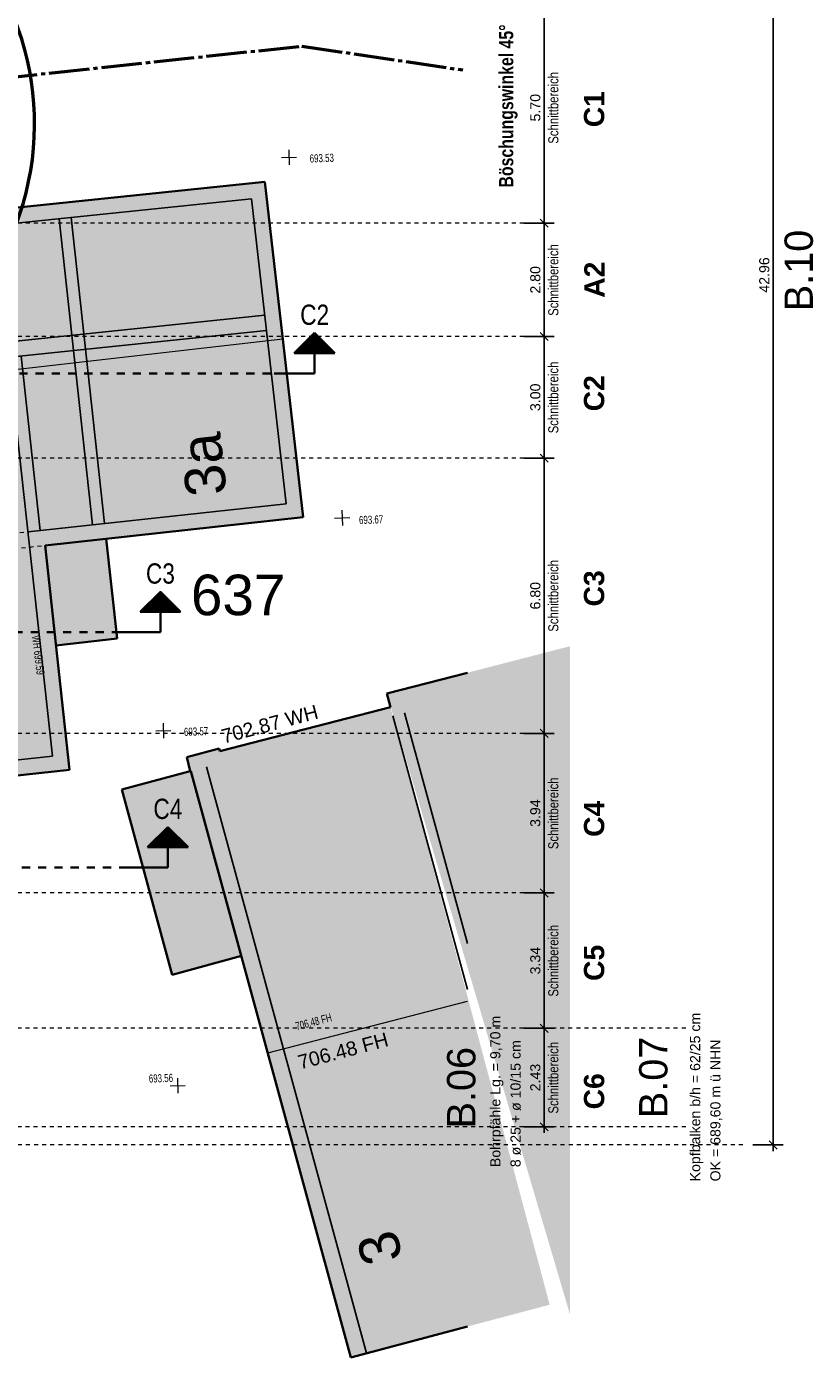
# Model space of a CAD drawing. Header units: metres. Extents: x 1 to 118, y 0 to 84.
# Tile 17 of 24: x 79 to 98, y 23 to 56. Entities that reach past the tile are written whole.
import ezdxf

# ---------------------------------------------------------------- set-up
doc = ezdxf.new("R2010")
doc.units = ezdxf.units.M
for name, pattern in [('ACHSE3', [1.25, 1, -0.1, 0.05, -0.1]), ('DURCHG', [0]), ('GESTR1', [0.4, 0.2, -0.2]), ('PUNKTE', [0.15, 0.05, -0.1])]:
    doc.linetypes.add(name, pattern=pattern)
for name, color, linetype in [('Aushub', 7, 'Continuous'), ('B_ume', 7, 'Continuous'), ('GEOMETRIE', 7, 'Continuous'), ('Grundst_cksgrenze', 7, 'Continuous'), ('H_henkoten', 7, 'Continuous'), ('MAKET', 7, 'Continuous'), ('Nachbargeb_ude', 7, 'Continuous'), ('SCHNPF', 7, 'Continuous'), ('TEXTE', 7, 'Continuous')]:
    doc.layers.add(name, color=color, linetype=linetype)
doc.styles.add('Arial', font='arial.ttf')
doc.dimstyles.new('ISBSTRICH4E', dxfattribs={"dimtxt": 0.25, "dimasz": 0.1, "dimexe": 0.25, "dimexo": 0, "dimgap": 0.09, "dimtad": 1, "dimzin": 0, "dimdsep": 46, "dimtxsty": 'Arial', "dimblk": 'ID4', "dimblk1": 'ID4', "dimblk2": 'ID4', "dimsah": 1, "dimcen": 0.09, "dimdle": 0.15, "dimclrd": 7, "dimclre": 7, "dimclrt": 7, "dimazin": 0, "dimtfac": 1, "dimtdec": 4, "dimtix": 1, "dimtmove": 2, "dimatfit": 3, "dimfxl": 1, "dimtvp": 0.004, "dimtolj": 1, "dimtzin": 0, "dimarcsym": 0})

# ---------------------------------------------------------------- blocks, each defined once
blk = doc.blocks.new('ID4')
at = {"color": 7, "linetype": 'DURCHG', "lineweight": 25}
for p, q in [((-1, -1), (1, 1)), ((1.5, 0), (-1, 0))]:
    blk.add_line(p, q, dxfattribs=at)
blk = doc.blocks.new('*D62')
at = {"layer": 'Defpoints', "color": 0}
for p in [(96.897, 71.231), (96.897, 28.269), (97.397, 28.269)]:
    blk.add_point(p, dxfattribs=at)
at = {"layer": 'MAKET', "color": 7, "lineweight": -2}
for p, q in [((96.897, 71.231), (97.647, 71.231)), ((97.397, 71.131), (97.397, 28.369)), ((96.897, 28.269), (97.647, 28.269))]:
    blk.add_line(p, q, dxfattribs=at)
at = {"layer": 'MAKET', "color": 7, "lineweight": -2, "xscale": 0.1, "yscale": 0.1, "zscale": 0.1}
for p, rotation in [((97.397, 71.231), 90.00000000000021), ((97.397, 28.269), 270.0000000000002)]:
    blk.add_blockref('ID4', p, dxfattribs=dict(at, rotation=rotation))
at = {"layer": 'MAKET', "color": 7, "insert": (97.18, 49.75), "char_height": 0.25, "attachment_point": 5, "rotation": 90, "style": 'Arial'}
blk.add_mtext('\\A1;42.96', dxfattribs=at)
blk = doc.blocks.new('*D115')
at = {"layer": 'Defpoints', "color": 0}
for p in [(91.245, 56.731), (91.245, 51.029), (91.745, 51.029)]:
    blk.add_point(p, dxfattribs=at)
at = {"layer": 'MAKET', "color": 7, "lineweight": -2}
for p, q in [((91.245, 56.731), (91.995, 56.731)), ((91.745, 56.631), (91.745, 51.129)), ((91.245, 51.029), (91.995, 51.029))]:
    blk.add_line(p, q, dxfattribs=at)
at = {"layer": 'MAKET', "color": 7, "lineweight": -2, "xscale": 0.1, "yscale": 0.1, "zscale": 0.1}
for p, rotation in [((91.745, 56.731), 90.00000000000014), ((91.745, 51.029), 270.0000000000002)]:
    blk.add_blockref('ID4', p, dxfattribs=dict(at, rotation=rotation))
at = {"layer": 'MAKET', "color": 7, "insert": (91.527, 53.88), "char_height": 0.25, "attachment_point": 5, "rotation": 90, "style": 'Arial'}
blk.add_mtext('\\A1;5.70', dxfattribs=at)
blk = doc.blocks.new('*D116')
at = {"layer": 'Defpoints', "color": 0}
for p in [(91.245, 51.029), (91.245, 48.23), (91.745, 48.23)]:
    blk.add_point(p, dxfattribs=at)
at = {"layer": 'MAKET', "color": 7, "lineweight": -2}
for p, q in [((91.245, 51.029), (91.995, 51.029)), ((91.745, 50.929), (91.745, 48.33)), ((91.245, 48.23), (91.995, 48.23))]:
    blk.add_line(p, q, dxfattribs=at)
at = {"layer": 'MAKET', "color": 7, "lineweight": -2, "xscale": 0.1, "yscale": 0.1, "zscale": 0.1}
for p, rotation in [((91.745, 51.029), 90.0000000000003), ((91.745, 48.23), 270.0000000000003)]:
    blk.add_blockref('ID4', p, dxfattribs=dict(at, rotation=rotation))
at = {"layer": 'MAKET', "color": 7, "insert": (91.527, 49.629), "char_height": 0.25, "attachment_point": 5, "rotation": 90, "style": 'Arial'}
blk.add_mtext('\\A1;2.80', dxfattribs=at)
blk = doc.blocks.new('*D117')
at = {"layer": 'Defpoints', "color": 0}
for p in [(91.245, 48.23), (91.245, 45.229), (91.745, 45.229)]:
    blk.add_point(p, dxfattribs=at)
at = {"layer": 'MAKET', "color": 7, "lineweight": -2}
for p, q in [((91.245, 48.23), (91.995, 48.23)), ((91.745, 48.13), (91.745, 45.329)), ((91.245, 45.229), (91.995, 45.229))]:
    blk.add_line(p, q, dxfattribs=at)
at = {"layer": 'MAKET', "color": 7, "lineweight": -2, "xscale": 0.1, "yscale": 0.1, "zscale": 0.1}
for p, rotation in [((91.745, 48.23), 90.00000000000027), ((91.745, 45.229), 270.0000000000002)]:
    blk.add_blockref('ID4', p, dxfattribs=dict(at, rotation=rotation))
at = {"layer": 'MAKET', "color": 7, "insert": (91.527, 46.729), "char_height": 0.25, "attachment_point": 5, "rotation": 90, "style": 'Arial'}
blk.add_mtext('\\A1;3.00', dxfattribs=at)
blk = doc.blocks.new('*D118')
at = {"layer": 'Defpoints', "color": 0}
for p in [(91.245, 45.229), (91.245, 38.432), (91.745, 38.432)]:
    blk.add_point(p, dxfattribs=at)
at = {"layer": 'MAKET', "color": 7, "lineweight": -2}
for p, q in [((91.245, 45.229), (91.995, 45.229)), ((91.745, 45.129), (91.745, 38.532)), ((91.245, 38.432), (91.995, 38.432))]:
    blk.add_line(p, q, dxfattribs=at)
at = {"layer": 'MAKET', "color": 7, "lineweight": -2, "xscale": 0.1, "yscale": 0.1, "zscale": 0.1}
for p, rotation in [((91.745, 45.229), 90.00000000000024), ((91.745, 38.432), 270.0000000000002)]:
    blk.add_blockref('ID4', p, dxfattribs=dict(at, rotation=rotation))
at = {"layer": 'MAKET', "color": 7, "insert": (91.527, 41.83), "char_height": 0.25, "attachment_point": 5, "rotation": 90, "style": 'Arial'}
blk.add_mtext('\\A1;6.80', dxfattribs=at)
blk = doc.blocks.new('*D119')
at = {"layer": 'Defpoints', "color": 0}
for p in [(91.245, 38.432), (91.245, 34.491), (91.745, 34.491)]:
    blk.add_point(p, dxfattribs=at)
at = {"layer": 'MAKET', "color": 7, "lineweight": -2}
for p, q in [((91.245, 38.432), (91.995, 38.432)), ((91.745, 38.332), (91.745, 34.591)), ((91.245, 34.491), (91.995, 34.491))]:
    blk.add_line(p, q, dxfattribs=at)
at = {"layer": 'MAKET', "color": 7, "lineweight": -2, "xscale": 0.1, "yscale": 0.1, "zscale": 0.1}
for p, rotation in [((91.745, 38.432), 90.00000000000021), ((91.745, 34.491), 270.0000000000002)]:
    blk.add_blockref('ID4', p, dxfattribs=dict(at, rotation=rotation))
at = {"layer": 'MAKET', "color": 7, "insert": (91.527, 36.462), "char_height": 0.25, "attachment_point": 5, "rotation": 90, "style": 'Arial'}
blk.add_mtext('\\A1;3.94', dxfattribs=at)
blk = doc.blocks.new('*D120')
at = {"layer": 'Defpoints', "color": 0}
for p in [(91.245, 34.491), (91.245, 31.149), (91.745, 31.149)]:
    blk.add_point(p, dxfattribs=at)
at = {"layer": 'MAKET', "color": 7, "lineweight": -2}
for p, q in [((91.245, 34.491), (91.995, 34.491)), ((91.745, 34.391), (91.745, 31.249)), ((91.245, 31.149), (91.995, 31.149))]:
    blk.add_line(p, q, dxfattribs=at)
at = {"layer": 'MAKET', "color": 7, "lineweight": -2, "xscale": 0.1, "yscale": 0.1, "zscale": 0.1}
for p, rotation in [((91.745, 34.491), 90), ((91.745, 31.149), 270)]:
    blk.add_blockref('ID4', p, dxfattribs=dict(at, rotation=rotation))
at = {"layer": 'MAKET', "color": 7, "insert": (91.527, 32.82), "char_height": 0.25, "attachment_point": 5, "rotation": 90, "style": 'Arial'}
blk.add_mtext('\\A1;3.34', dxfattribs=at)
blk = doc.blocks.new('*D121')
at = {"layer": 'Defpoints', "color": 0}
for p in [(91.245, 31.149), (91.245, 28.717), (91.745, 28.717)]:
    blk.add_point(p, dxfattribs=at)
at = {"layer": 'MAKET', "color": 7, "lineweight": -2}
for p, q in [((91.245, 31.149), (91.995, 31.149)), ((91.745, 31.049), (91.745, 28.817)), ((91.245, 28.717), (91.995, 28.717))]:
    blk.add_line(p, q, dxfattribs=at)
at = {"layer": 'MAKET', "color": 7, "lineweight": -2, "xscale": 0.1, "yscale": 0.1, "zscale": 0.1}
for p, rotation in [((91.745, 31.149), 90.00000000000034), ((91.745, 28.717), 270.0000000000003)]:
    blk.add_blockref('ID4', p, dxfattribs=dict(at, rotation=rotation))
at = {"layer": 'MAKET', "color": 7, "insert": (91.527, 29.933), "char_height": 0.25, "attachment_point": 5, "rotation": 90, "style": 'Arial'}
blk.add_mtext('\\A1;2.43', dxfattribs=at)

msp = doc.modelspace()

# ---------------------------------------------------------------- hatches: boundary and pattern name
at = {"layer": 'Nachbargeb_ude'}
for points in [[(84.85, 52.048), (75.039, 51.029), (74.564, 47.691), (73.687, 47.591), (74.864, 36.975), (80.027, 37.533), (79.691, 40.603), (81.206, 40.776), (80.931, 43.238), (85.796, 43.766), (84.85, 52.048)], [(87.857, 39.414), (92.381, 40.583), (92.381, 24.085), (87.857, 39.414)], [(81.315, 37.047), (82.564, 32.468), (84.269, 32.937), (86.975, 23.024), (91.88, 24.324), (91.972, 23.977), (87.857, 39.414), (87.949, 39.077), (83.734, 37.991), (83.721, 38.061), (82.919, 37.843), (83.001, 37.496), (81.315, 37.047)]]:
    msp.add_hatch(color=7, dxfattribs=at).paths.add_polyline_path(points)

# ---------------------------------------------------------------- linework, layer by layer
at = {"layer": 'B_ume', "color": 84, "linetype": 'DURCHG', "lineweight": 50}
msp.add_arc((72.164, 53.485), 7, 269.163, 125.5202, dxfattribs=at)
at = {"layer": 'GEOMETRIE', "color": 7, "linetype": 'PUNKTE', "lineweight": 18}
for p, q in [((91.245, 51.029), (72.51, 51.029)), ((91.245, 48.23), (71.917, 48.23)), ((91.245, 45.229), (68.469, 45.229)), ((91.245, 38.432), (71.23, 38.432)), ((91.245, 34.491), (67.615, 34.491)), ((95.239, 31.149), (67.28, 31.149)), ((95.239, 28.717), (67.452, 28.717)), ((96.65, 28.269), (69.084, 28.269))]:
    msp.add_line(p, q, dxfattribs=at)
at = {"layer": 'Grundst_cksgrenze', "color": 54, "linetype": 'ACHSE3', "lineweight": 50}
for p, q in [((76.942, 54.457), (85.765, 55.402)), ((85.765, 55.402), (89.734, 54.811))]:
    msp.add_line(p, q, dxfattribs=at)
at = {"layer": 'H_henkoten', "color": 9, "linetype": 'DURCHG', "lineweight": 13}
for p, q in [((85.258, 52.648), (85.633, 52.661)), ((85.439, 52.842), (85.452, 52.467)), ((86.569, 43.747), (86.943, 43.76)), ((86.749, 43.941), (86.762, 43.567)), ((82.155, 38.491), (82.53, 38.504)), ((82.336, 38.685), (82.349, 38.31)), ((82.69, 29.92), (82.703, 29.545)), ((82.509, 29.726), (82.883, 29.739))]:
    msp.add_line(p, q, dxfattribs=at)
at = {"layer": 'Nachbargeb_ude', "color": 7, "linetype": 'DURCHG', "lineweight": 35}
for p, q in [((84.85, 52.048), (75.039, 51.029)), ((85.796, 43.766), (84.85, 52.048)), ((79.421, 43.074), (85.796, 43.766)), ((80.027, 37.533), (79.421, 43.074)), ((81.206, 40.776), (80.931, 43.238)), ((79.691, 40.603), (81.206, 40.776)), ((89.853, 39.93), (87.857, 39.414)), ((87.857, 39.414), (87.949, 39.077)), ((87.949, 39.077), (83.734, 37.991)), ((83.721, 38.061), (82.919, 37.843)), ((82.919, 37.843), (83.001, 37.496)), ((83.721, 38.061), (83.734, 37.991)), ((74.864, 36.975), (80.027, 37.533)), ((83.001, 37.496), (81.315, 37.047)), ((83.022, 37.501), (86.975, 23.024)), ((81.315, 37.047), (82.564, 32.468)), ((82.564, 32.468), (84.269, 32.937)), ((86.975, 23.024), (89.853, 23.787))]:
    msp.add_line(p, q, dxfattribs=at)
at = {"layer": 'Nachbargeb_ude', "color": 7, "linetype": 'DURCHG', "lineweight": 25}
for p, q in [((84.515, 51.631), (75.291, 50.673)), ((85.375, 44.102), (84.515, 51.631)), ((80.594, 43.584), (79.767, 51.138)), ((80.893, 43.617), (80.066, 51.169)), ((84.844, 48.754), (74.563, 47.686)), ((84.887, 48.376), (74.106, 47.257)), ((79.608, 37.87), (78.531, 47.716)), ((79.3, 43.442), (78.829, 47.749)), ((79.002, 43.411), (85.375, 44.102)), ((88.008, 38.863), (89.853, 32.105)), ((88.297, 38.942), (89.853, 33.244)), ((75.2, 37.393), (79.608, 37.87)), ((83.408, 37.607), (87.361, 23.129))]:
    msp.add_line(p, q, dxfattribs=at)
at = {"layer": 'Nachbargeb_ude', "color": 7, "linetype": 'DURCHG', "lineweight": 18}
for p, q in [((73.768, 46.858), (85.292, 48.174)), ((84.923, 30.54), (89.853, 31.821))]:
    msp.add_line(p, q, dxfattribs=at)
at = {"layer": 'Nachbargeb_ude', "color": 9, "linetype": 'PUNKTE', "lineweight": 13}
for p, q in [((74.224, 42.894), (79.387, 43.452)), ((74.264, 42.516), (79.428, 43.075))]:
    msp.add_line(p, q, dxfattribs=at)
at = {"layer": 'SCHNPF', "color": 7, "linetype": 'DURCHG', "lineweight": 35}
for p, q in [((85.576, 47.818), (86.076, 48.318)), ((86.092, 48.303), (86.061, 48.303)), ((86.076, 47.318), (86.076, 48.318)), ((86.076, 48.318), (86.576, 47.818)), ((86.41, 47.985), (85.743, 47.985)), ((86.395, 48), (85.758, 48)), ((86.38, 48.015), (85.773, 48.015)), ((86.364, 48.03), (85.789, 48.03)), ((86.349, 48.046), (85.804, 48.046)), ((86.334, 48.061), (85.819, 48.061)), ((86.319, 48.076), (85.834, 48.076)), ((86.304, 48.091), (85.849, 48.091)), ((86.289, 48.106), (85.864, 48.106)), ((86.273, 48.121), (85.88, 48.121)), ((86.258, 48.136), (85.895, 48.136)), ((86.243, 48.152), (85.91, 48.152)), ((86.228, 48.167), (85.925, 48.167)), ((86.213, 48.182), (85.94, 48.182)), ((86.198, 48.197), (85.955, 48.197)), ((86.183, 48.212), (85.97, 48.212)), ((86.167, 48.227), (85.986, 48.227)), ((86.152, 48.242), (86.001, 48.242)), ((86.137, 48.258), (86.016, 48.258)), ((86.122, 48.273), (86.031, 48.273)), ((86.107, 48.288), (86.046, 48.288)), ((86.576, 47.818), (85.576, 47.818)), ((86.561, 47.833), (85.592, 47.833)), ((86.546, 47.849), (85.607, 47.849)), ((86.531, 47.864), (85.622, 47.864)), ((86.516, 47.879), (85.637, 47.879)), ((86.501, 47.894), (85.652, 47.894)), ((86.486, 47.909), (85.667, 47.909)), ((86.47, 47.924), (85.683, 47.924)), ((86.455, 47.939), (85.698, 47.939)), ((86.44, 47.955), (85.713, 47.955)), ((86.425, 47.97), (85.728, 47.97)), ((85.076, 47.318), (86.076, 47.318)), ((81.769, 41.429), (82.269, 41.929)), ((82.466, 41.733), (82.072, 41.733)), ((82.451, 41.748), (82.087, 41.748)), ((82.435, 41.763), (82.102, 41.763)), ((82.42, 41.778), (82.117, 41.778)), ((82.405, 41.793), (82.132, 41.793)), ((82.39, 41.808), (82.148, 41.808)), ((82.375, 41.823), (82.163, 41.823)), ((82.36, 41.839), (82.178, 41.839)), ((82.345, 41.854), (82.193, 41.854)), ((82.329, 41.869), (82.208, 41.869)), ((82.314, 41.884), (82.223, 41.884)), ((82.299, 41.899), (82.238, 41.899)), ((82.284, 41.914), (82.254, 41.914)), ((82.269, 40.929), (82.269, 41.929)), ((82.269, 41.929), (82.769, 41.429)), ((82.769, 41.429), (81.769, 41.429)), ((82.754, 41.445), (81.784, 41.445)), ((82.738, 41.46), (81.799, 41.46)), ((82.723, 41.475), (81.814, 41.475)), ((82.708, 41.49), (81.829, 41.49)), ((82.693, 41.505), (81.845, 41.505)), ((82.678, 41.52), (81.86, 41.52)), ((82.663, 41.536), (81.875, 41.536)), ((82.648, 41.551), (81.89, 41.551)), ((82.632, 41.566), (81.905, 41.566)), ((82.617, 41.581), (81.92, 41.581)), ((82.602, 41.596), (81.935, 41.596)), ((82.587, 41.611), (81.951, 41.611)), ((82.572, 41.626), (81.966, 41.626)), ((82.557, 41.642), (81.981, 41.642)), ((82.541, 41.657), (81.996, 41.657)), ((82.526, 41.672), (82.011, 41.672)), ((82.511, 41.687), (82.026, 41.687)), ((82.496, 41.702), (82.041, 41.702)), ((82.481, 41.717), (82.057, 41.717)), ((81.269, 40.929), (82.269, 40.929)), ((81.952, 35.618), (82.452, 36.118)), ((82.755, 35.815), (82.149, 35.815)), ((82.74, 35.83), (82.164, 35.83)), ((82.725, 35.845), (82.18, 35.845)), ((82.71, 35.861), (82.195, 35.861)), ((82.695, 35.876), (82.21, 35.876)), ((82.68, 35.891), (82.225, 35.891)), ((82.664, 35.906), (82.24, 35.906)), ((82.649, 35.921), (82.255, 35.921)), ((82.634, 35.936), (82.271, 35.936)), ((82.619, 35.951), (82.286, 35.951)), ((82.604, 35.967), (82.301, 35.967)), ((82.589, 35.982), (82.316, 35.982)), ((82.574, 35.997), (82.331, 35.997)), ((82.558, 36.012), (82.346, 36.012)), ((82.543, 36.027), (82.361, 36.027)), ((82.528, 36.042), (82.377, 36.042)), ((82.513, 36.058), (82.392, 36.058)), ((82.498, 36.073), (82.407, 36.073)), ((82.483, 36.088), (82.422, 36.088)), ((82.467, 36.103), (82.437, 36.103)), ((82.452, 35.118), (82.452, 36.118)), ((82.452, 36.118), (82.952, 35.618)), ((82.952, 35.618), (81.952, 35.618)), ((82.937, 35.633), (81.967, 35.633)), ((82.922, 35.648), (81.983, 35.648)), ((82.907, 35.664), (81.998, 35.664)), ((82.892, 35.679), (82.013, 35.679)), ((82.877, 35.694), (82.028, 35.694)), ((82.861, 35.709), (82.043, 35.709)), ((82.846, 35.724), (82.058, 35.724)), ((82.831, 35.739), (82.074, 35.739)), ((82.816, 35.754), (82.089, 35.754)), ((82.801, 35.77), (82.104, 35.77)), ((82.786, 35.785), (82.119, 35.785)), ((82.771, 35.8), (82.134, 35.8)), ((81.452, 35.118), (82.452, 35.118))]:
    msp.add_line(p, q, dxfattribs=at)
at = {"layer": 'SCHNPF', "color": 7, "linetype": 'GESTR1', "lineweight": 35}
for p, q in [((85.39, 47.318), (71.009, 47.318)), ((81.269, 40.929), (71.23, 40.929)), ((81.452, 35.118), (67.555, 35.118))]:
    msp.add_line(p, q, dxfattribs=at)

# ---------------------------------------------------------------- texts
at = {"layer": 'Aushub', "color": 7, "insert": (91.089, 51.909), "char_height": 0.35, "width": 4.02959, "attachment_point": 7, "rotation": 90, "style": 'Arial'}
msp.add_mtext('\\pxqj;\\W0.80;{\\fArial|b1|i0|c0|p34|;Böschungswinkel 45°}', dxfattribs=at)
at = {"layer": 'Grundst_cksgrenze', "color": 54, "style": 'Arial'}
msp.add_text('637', height=1, dxfattribs=at).set_placement((83.024, 41.35))
at = {"layer": 'H_henkoten', "color": 9, "style": 'Arial', "width": 0.7}
for s, rotation, p in [('693.53', 2, (85.958, 52.525)), ('693.67', 2, (87.176, 43.598)), ('WH 699.59', 277, (79.097, 40.839)), ('693.57', 2, (82.855, 38.368)), ('706.48 FH', 14.9, (85.635, 31.096)), ('693.56', 2, (81.987, 29.807))]:
    msp.add_text(s, height=0.2, rotation=rotation, dxfattribs=at).set_placement(p)
at = {"layer": 'H_henkoten', "color": 7, "style": 'Arial'}
msp.add_text('702.87 WH', height=0.35, rotation=374.9, dxfattribs=at).set_placement((83.832, 38.178))
at = {"layer": 'MAKET', "color": 7, "style": 'Arial', "width": 0.8}
for p in [(92.095, 52.991), (92.095, 48.741), (92.095, 45.84), (92.095, 40.942), (92.095, 35.573), (92.095, 31.931), (92.095, 29.044)]:
    msp.add_text('Schnittbereich', height=0.25, rotation=90, dxfattribs=at).set_placement(p)
at = {"layer": 'Nachbargeb_ude', "color": 7, "style": 'Arial'}
for s, height, rotation, p in [('3a', 1, 456.3, (83.912, 44.35)), ('706.48 FH', 0.35, 374.9, (85.721, 30.132)), ('3', 1, 464.6, (88.262, 25.475))]:
    msp.add_text(s, height=height, rotation=rotation, dxfattribs=at).set_placement(p)
at = {"layer": 'SCHNPF', "color": 7, "style": 'Arial', "width": 0.8}
for s, p in [('C2', (85.721, 48.518)), ('C3', (81.913, 42.129)), ('C4', (82.097, 36.318))]:
    msp.add_text(s, height=0.5, dxfattribs=at).set_placement(p)
at = {"layer": 'TEXTE', "color": 7, "style": 'Arial'}
for s, height, p in [('B.10', 0.7, (98.378, 48.854)), ('Kopfbalken b/h = 62/25 cm', 0.25, (95.596, 27.369)), ('Bohrpfähle Lg. = 9,70 m', 0.25, (90.663, 27.721)), ('B.06', 0.7, (90.046, 28.677)), ('8 ø 25 + ø 10/15 cm', 0.25, (91.163, 27.721)), ('B.07', 0.7, (94.788, 28.931)), ('OK = 689,60 m ü NHN', 0.25, (96.096, 27.369))]:
    msp.add_text(s, height=height, rotation=90, dxfattribs=at).set_placement(p)
at = {"layer": 'TEXTE', "color": 7, "char_height": 0.5, "attachment_point": 7, "rotation": 90, "style": 'Arial'}
for s, insert, width in [('\\pxqj;{\\fArial|b1|i0|c0|p34|;C1}', (93.234, 53.398), 0.89422), ('\\pxqj;{\\fArial|b1|i0|c0|p34|;A2}', (93.234, 49.186), 0.88025), ('\\pxqj;{\\fArial|b1|i0|c0|p34|;C2}', (93.234, 46.384), 0.89422), ('\\pxqj;{\\fArial|b1|i0|c0|p34|;C3}', (93.234, 41.565), 0.89422), ('\\pxqj;{\\fArial|b1|i0|c0|p34|;C4}', (93.234, 35.875), 0.89422), ('\\pxqj;{\\fArial|b1|i0|c0|p34|;C5}', (93.234, 32.319), 0.89422), ('\\pxqj;{\\fArial|b1|i0|c0|p34|;C6}', (93.234, 29.147), 0.89422)]:
    msp.add_mtext(s, dxfattribs=dict(at, insert=insert, width=width))

# ---------------------------------------------------------------- dimensions: what is measured, and where the dimension line sits
at = {"layer": 'MAKET'}
for p1, p2, picture, middle in [((96.897, 71.231), (96.897, 28.269), '*D62', (97.18, 49.75)), ((91.245, 56.731), (91.245, 51.029), '*D115', (91.527, 53.88)), ((91.245, 51.029), (91.245, 48.23), '*D116', (91.527, 49.629)), ((91.245, 48.23), (91.245, 45.229), '*D117', (91.527, 46.729)), ((91.245, 45.229), (91.245, 38.432), '*D118', (91.527, 41.83)), ((91.245, 38.432), (91.245, 34.491), '*D119', (91.527, 36.462)), ((91.245, 34.491), (91.245, 31.149), '*D120', (91.527, 32.82)), ((91.245, 31.149), (91.245, 28.717), '*D121', (91.527, 29.933))]:
    dim = msp.add_aligned_dim(p1=p1, p2=p2, distance=0.5, dimstyle='ISBSTRICH4E', override={"dimasz": 0.1}, dxfattribs=at)
    dim.commit()
    dim.dimension.update_dxf_attribs({"geometry": picture, "text_midpoint": middle})

doc.saveas('drawing.dxf')
